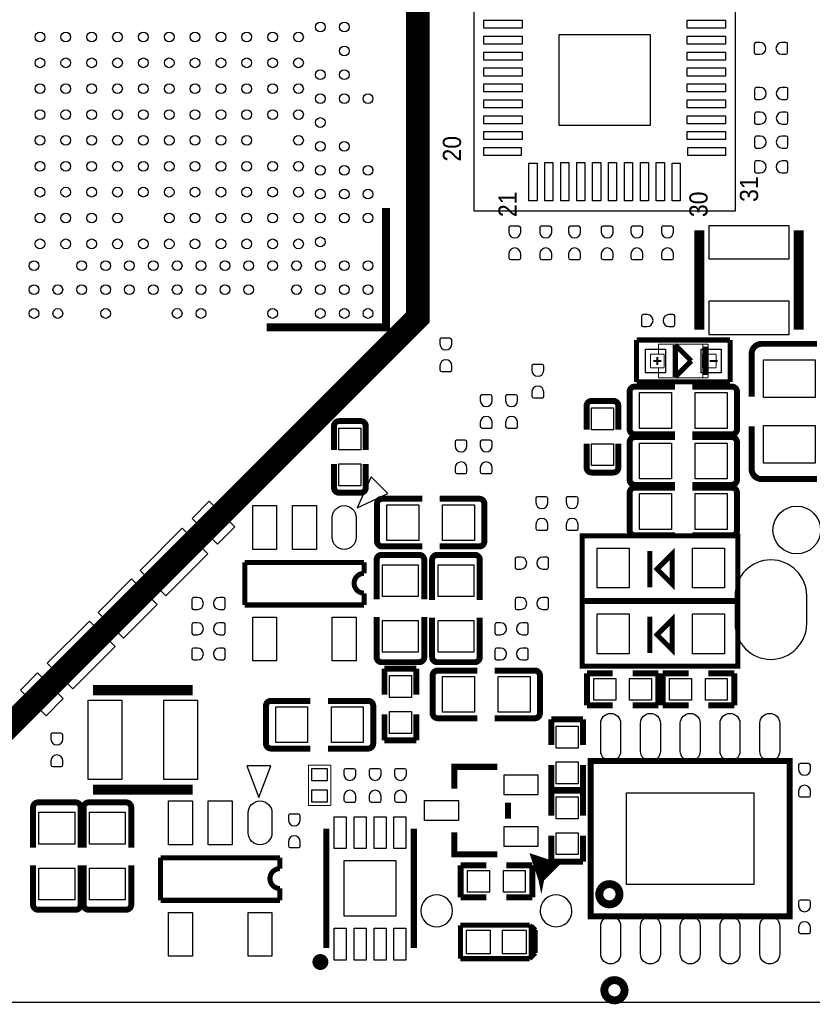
# Model space of a CAD drawing. Extents: x -29.9 to 31.2, y -23.7 to 47.4.
# Tile 2 of 5: x -2.5 to 17.5, y -23.7 to 1.1. Entities that reach past the tile are written whole.
import ezdxf
from ezdxf.enums import TextEntityAlignment as Align

# ---------------------------------------------------------------- set-up
doc = ezdxf.new("R2010")
doc.units = 0
for name, color, linetype in [('BG_OUTLINE', 5, 'CONTINUOUS'), ('PG_SILKSCREEN_TOP', 254, 'CONTINUOUS'), ('PIN_TOP', 12, 'CONTINUOUS')]:
    doc.layers.add(name, color=color, linetype=linetype)

msp = doc.modelspace()

# ---------------------------------------------------------------- linework, layer by layer
at = {"layer": 'BG_OUTLINE'}
msp.add_lwpolyline([(31.06674, 15.88643), (31.06674, -11.76401, -0.414214), (30.73654, -12.09421), (28.68676, -12.09421, 0.414214), (28.35656, -12.42441), (28.35656, -12.46505, 0.414214), (28.68676, -12.79525), (30.73654, -12.79525, -0.414214), (31.06674, -13.12545), (31.06674, -20.40509, -0.414214), (30.73654, -20.73529), (28.68676, -20.73529, 0.414214), (28.35656, -21.06549), (28.35656, -21.10613, 0.414214), (28.68676, -21.43633), (30.73654, -21.43633, -0.414214), (31.06674, -21.76653), (31.06674, -21.839428, -0.414214), (29.28874, -23.617428), (-12.192, -23.617428), (-27.901138, -23.617428, -0.414214), (-29.933138, -21.585428), (-29.933138, 45.35043, -0.414214)], format="xyb", dxfattribs=at)
for points in [[(8.425205, -21.314893, 1), (7.625195, -21.314907, 1)], [(11.425098, -21.314893, 1), (10.625102, -21.314907, 1)]]:
    msp.add_lwpolyline(points, format="xyb", close=True, dxfattribs=at)
at = {"layer": 'PG_SILKSCREEN_TOP'}
for points, const_width in [([(-18.85, 9.500006), (7.549998, 9.500006), (7.549998, -6.400013), (-4.950003, -18.899988), (-23.019995, -18.899988), (-28.112009, -13.807999)], 0.599999), ([(6.749999, -3.650005), (6.749999, -6.649999), (3.750005, -6.649999)], 0.2), ([(14.625295, -4.211295), (14.625295, -6.710705)], 0.254), ([(17.124705, -4.211295), (17.124705, -6.710705)], 0.254), ([(15.40002, -6.96722), (13.04798, -6.96722)], 0.127), ([(13.04798, -6.96722), (13.04798, -8.01878)], 0.127), ([(15.40002, -8.01878), (15.40002, -6.96722)], 0.127), ([(13.59916, -7.32282), (13.59916, -7.06882)], 0.0254), ([(13.59916, -7.06882), (14.84884, -7.06882)], 0.0254), ([(14.42466, -7.493), (14.02334, -7.09168)], 0.127), ([(14.02334, -7.09168), (14.02334, -7.89432)], 0.127), ([(14.71676, -7.91718), (14.71676, -7.06882)], 0.0254), ([(14.71676, -7.06882), (14.84884, -7.06882)], 0.0254), ([(14.7828, -7.1374), (14.7828, -7.8486)], 0.127), ([(14.84884, -7.06882), (14.84884, -7.91718)], 0.0254), ([(14.84884, -7.06882), (14.84884, -7.32282)], 0.0254), ([(16.194989, -7.063003), (17.587011, -7.063003)], 0.150089), ([(13.3985, -7.66318), (13.3985, -7.32282)], 0.0254), ([(13.3985, -7.32282), (13.73886, -7.32282)], 0.0254), ([(13.56868, -7.39394), (13.56868, -7.59206)], 0.0508), ([(13.73886, -7.32282), (13.73886, -7.66318)], 0.0254), ([(14.70914, -7.66318), (14.70914, -7.32282)], 0.0254), ([(14.70914, -7.32282), (15.0495, -7.32282)], 0.0254), ([(15.0495, -7.32282), (15.0495, -7.66318)], 0.0254), ([(15.940989, -7.317003), (15.940989, -8.388401)], 0.150089), ([(13.73886, -7.66318), (13.3985, -7.66318)], 0.0254), ([(13.46962, -7.493), (13.67028, -7.493)], 0.0508), ([(13.59916, -7.66318), (13.59916, -7.91718)], 0.0254), ([(14.02334, -7.89432), (14.42466, -7.493)], 0.127), ([(15.0495, -7.66318), (14.70914, -7.66318)], 0.0254), ([(14.84884, -7.91718), (14.84884, -7.66318)], 0.0254), ([(14.88694, -7.493), (15.08506, -7.493)], 0.0508), ([(13.59916, -7.91718), (14.84884, -7.91718)], 0.0254), ([(14.84884, -7.91718), (14.71676, -7.91718)], 0.0254), ([(13.002311, -8.138211), (14.011707, -8.138211)], 0.150089), ([(13.04798, -8.01878), (15.40002, -8.01878)], 0.127), ([(15.445689, -8.138211), (14.453108, -8.138211)], 0.150089), ([(12.875311, -9.209989), (12.875311, -8.265211)], 0.150089), ([(15.572689, -8.265211), (15.572689, -9.209989)], 0.150089), ([(11.791696, -8.625103), (11.791696, -9.222791)], 0.150012), ([(11.918696, -8.498103), (12.464999, -8.498103)], 0.150012), ([(12.591999, -8.625103), (12.591999, -9.222791)], 0.150012), ([(5.442001, -9.133103), (5.442001, -9.730689)], 0.150012), ([(5.569001, -9.006103), (6.115304, -9.006103)], 0.150012), ([(6.242304, -9.133103), (6.242304, -9.730689)], 0.150012), ([(15.940989, -10.208997), (15.940989, -9.132799)], 0.150089), ([(13.002311, -9.336989), (14.011707, -9.336989)], 0.150089), ([(13.002311, -9.408211), (14.011707, -9.408211)], 0.150089), ([(15.445689, -9.336989), (14.453108, -9.336989)], 0.150089), ([(15.445689, -9.408211), (14.453108, -9.408211)], 0.150089), ([(11.791696, -10.170897), (11.791696, -9.573311)], 0.150012), ([(12.591999, -10.170897), (12.591999, -9.573311)], 0.150012), ([(12.875311, -10.479989), (12.875311, -9.535211)], 0.150089), ([(15.572689, -9.535211), (15.572689, -10.479989)], 0.150089), ([(5.442001, -10.678897), (5.442001, -10.081209)], 0.150012), ([(6.242304, -10.678897), (6.242304, -10.081209)], 0.150012), ([(12.464999, -10.297897), (11.918696, -10.297897)], 0.150012), ([(17.587011, -10.462997), (16.194989, -10.462997)], 0.150089), ([(13.002311, -10.606989), (14.011707, -10.606989)], 0.150089), ([(13.002311, -10.678211), (14.011707, -10.678211)], 0.150089), ([(15.445689, -10.606989), (14.453108, -10.606989)], 0.150089), ([(15.445689, -10.678211), (14.453108, -10.678211)], 0.150089), ([(6.115304, -10.805897), (5.569001, -10.805897)], 0.150012), ([(6.652311, -10.957636), (7.661707, -10.957636)], 0.150089), ([(9.095689, -10.957636), (8.103108, -10.957636)], 0.150089), ([(12.875311, -11.749989), (12.875311, -10.805211)], 0.150089), ([(15.572689, -10.805211), (15.572689, -11.749989)], 0.150089), ([(6.525311, -12.029415), (6.525311, -11.084636)], 0.150089), ([(9.222689, -11.084636), (9.222689, -12.029415)], 0.150089), ([(15.5956, -13.5128), (11.684, -13.5128), (11.684, -11.8872), (15.5956, -11.8872), (15.5956, -13.5128)], 0.127), ([(13.002311, -11.876989), (14.011707, -11.876989)], 0.150089), ([(15.445689, -11.876989), (14.453108, -11.876989)], 0.150089), ([(6.652311, -12.156415), (7.661707, -12.156415)], 0.150089), ([(9.095689, -12.156415), (8.103108, -12.156415)], 0.150089), ([(6.639611, -12.367311), (7.584389, -12.367311)], 0.150089), ([(8.036611, -12.367311), (8.981389, -12.367311)], 0.150089), ([(13.3858, -13.1826), (13.3858, -12.2682)], 0.127), ([(13.9446, -13.1064), (13.9446, -12.3444), (13.5636, -12.7254), (13.9446, -13.1064)], 0.127), ([(3.199105, -12.559563), (6.198895, -12.559563)], 0.127), ([(3.199105, -13.627862), (3.199105, -12.559563)], 0.127), ([(6.198895, -12.559563), (6.198895, -12.831064)], 0.127), ([(6.512611, -12.494311), (6.512611, -13.486892)], 0.150089), ([(7.711389, -12.494311), (7.711389, -13.486892)], 0.150089), ([(7.909611, -12.494311), (7.909611, -13.503707)], 0.150089), ([(9.108389, -12.494311), (9.108389, -13.503707)], 0.150089), ([(6.198895, -13.330961), (6.198895, -13.627862)], 0.127), ([(6.198895, -13.627862), (3.199105, -13.627862)], 0.127), ([(15.5956, -15.1638), (11.684, -15.1638), (11.684, -13.5382), (15.5956, -13.5382), (15.5956, -15.1638)], 0.127), ([(6.512611, -14.937689), (6.512611, -13.928293)], 0.150089), ([(7.711389, -14.937689), (7.711389, -13.928293)], 0.150089), ([(13.3858, -14.8336), (13.3858, -13.9192)], 0.127), ([(13.9446, -14.7574), (13.9446, -13.9954), (13.5636, -14.3764), (13.9446, -14.7574)], 0.127), ([(7.909611, -14.937689), (7.909611, -13.945108)], 0.150089), ([(9.108389, -14.937689), (9.108389, -13.945108)], 0.150089), ([(7.584389, -15.064689), (6.639611, -15.064689)], 0.150089), ([(8.981389, -15.064689), (8.036611, -15.064689)], 0.150089), ([(6.712001, -15.229103), (6.712001, -15.879089)], 0.150089), ([(7.511999, -15.229103), (6.712001, -15.229103)], 0.150089), ([(7.511999, -15.879089), (7.511999, -15.229103)], 0.150089), ([(7.922311, -16.347389), (7.922311, -15.402611)], 0.150089), ([(8.049311, -15.275611), (9.041892, -15.275611)], 0.150089), ([(10.492689, -15.275611), (9.483293, -15.275611)], 0.150089), ([(10.619689, -15.402611), (10.619689, -16.347389)], 0.150089), ([(11.800103, -15.348001), (12.450089, -15.348001)], 0.150089), ([(11.800103, -16.147999), (11.800103, -15.348001)], 0.150089), ([(13.599897, -15.348001), (12.949911, -15.348001)], 0.150089), ([(13.599897, -16.147999), (13.599897, -15.348001)], 0.150089), ([(13.705103, -15.348001), (14.355089, -15.348001)], 0.150089), ([(13.705103, -16.147999), (13.705103, -15.348001)], 0.150089), ([(15.504897, -15.348001), (14.854911, -15.348001)], 0.150089), ([(15.504897, -16.147999), (15.504897, -15.348001)], 0.150089), ([(1.886001, -15.768269), (-0.61341, -15.768269)], 0.254), ([(3.858311, -16.037611), (4.850892, -16.037611)], 0.150089), ([(6.301689, -16.037611), (5.292293, -16.037611)], 0.150089), ([(12.450089, -16.147999), (11.800103, -16.147999)], 0.150089), ([(12.949911, -16.147999), (13.599897, -16.147999)], 0.150089), ([(14.355089, -16.147999), (13.705103, -16.147999)], 0.150089), ([(14.854911, -16.147999), (15.504897, -16.147999)], 0.150089), ([(3.731311, -17.109389), (3.731311, -16.164611)], 0.150089), ([(6.428689, -16.164611), (6.428689, -17.109389)], 0.150089), ([(6.712001, -17.028897), (6.712001, -16.378911)], 0.150089), ([(7.511999, -16.378911), (7.511999, -17.028897)], 0.150089), ([(8.049311, -16.474389), (9.041892, -16.474389)], 0.150089), ([(10.492689, -16.474389), (9.483293, -16.474389)], 0.150089), ([(10.903001, -16.499103), (10.903001, -17.149089)], 0.150089), ([(11.702999, -16.499103), (10.903001, -16.499103)], 0.150089), ([(11.702999, -17.149089), (11.702999, -16.499103)], 0.150089), ([(7.511999, -17.028897), (6.712001, -17.028897)], 0.150089), ([(3.858311, -17.236389), (4.850892, -17.236389)], 0.150089), ([(6.301689, -17.236389), (5.292293, -17.236389)], 0.150089), ([(16.897985, -17.550994), (16.897985, -21.451011), (11.897995, -21.451011), (11.897995, -17.550994), (16.897985, -17.550994)], 0.150012), ([(4.8006, -17.653), (5.3594, -17.653)], 0.0254), ([(4.8006, -18.669), (4.8006, -17.653)], 0.0254), ([(5.3594, -17.653), (5.3594, -18.669)], 0.0254), ([(9.545295, -17.696205), (8.468411, -17.696205), (8.468411, -18.247411)], 0.1524), ([(10.903001, -18.298897), (10.903001, -17.648911)], 0.150089), ([(11.702999, -17.648911), (11.702999, -18.298897)], 0.150089), ([(1.886001, -18.26768), (-0.61341, -18.26768)], 0.254), ([(10.903001, -18.277103), (10.903001, -18.927089)], 0.150089), ([(11.702999, -18.277103), (10.903001, -18.277103)], 0.150089), ([(11.702999, -18.298897), (10.903001, -18.298897)], 0.150089), ([(11.702999, -18.927089), (11.702999, -18.277103)], 0.150089), ([(-1.996389, -18.590311), (-1.051611, -18.590311)], 0.150089), ([(-0.726338, -18.590184), (0.21844, -18.590184)], 0.150089), ([(9.819589, -18.595289), (9.819589, -18.996711)], 0.1524), ([(-2.123389, -18.717311), (-2.123389, -19.726707)], 0.150089), ([(-0.924611, -18.717311), (-0.924611, -19.726707)], 0.150089), ([(-0.853338, -18.717184), (-0.853338, -19.72658)], 0.150089), ([(0.34544, -18.717184), (0.34544, -19.72658)], 0.150089), ([(5.3594, -18.669), (4.8006, -18.669)], 0.0254), ([(5.250002, -22.251797), (5.250002, -19.251803)], 0.151994), ([(7.450023, -22.251797), (7.450023, -19.251803)], 0.151994), ([(9.545295, -19.895795), (8.468411, -19.895795), (8.468411, -19.344589)], 0.1524), ([(10.903001, -20.076897), (10.903001, -19.426911)], 0.150089), ([(11.702999, -19.426911), (11.702999, -20.076897)], 0.150089), ([(1.083107, -19.982612), (4.082898, -19.982612)], 0.127), ([(1.083107, -21.05091), (1.083107, -19.982612)], 0.127), ([(4.082898, -19.982612), (4.082898, -20.254112)], 0.127), ([(10.653573, -20.514158), (11.005668, -20.162088), (10.475925, -19.984314), (10.653573, -20.514158), (10.863732, -20.16031), (10.581818, -20.162088), (10.653573, -20.514158), (10.723753, -20.16031)], 0.1524), ([(11.702999, -20.076897), (10.903001, -20.076897)], 0.150089), ([(-2.123389, -21.160689), (-2.123389, -20.168108)], 0.150089), ([(-0.924611, -21.160689), (-0.924611, -20.168108)], 0.150089), ([(-0.853338, -21.160562), (-0.853338, -20.167981)], 0.150089), ([(0.34544, -21.160562), (0.34544, -20.167981)], 0.150089), ([(8.625103, -20.174001), (8.625103, -20.973999)], 0.150089), ([(9.275089, -20.174001), (8.625103, -20.174001)], 0.150089), ([(9.774911, -20.174001), (10.424897, -20.174001)], 0.150089), ([(10.424897, -20.174001), (10.424897, -20.973999)], 0.150089), ([(4.082898, -20.75401), (4.082898, -21.05091)], 0.127), ([(4.082898, -21.05091), (1.083107, -21.05091)], 0.127), ([(8.625103, -20.973999), (9.275089, -20.973999)], 0.150089), ([(10.424897, -20.973999), (9.774911, -20.973999)], 0.150089), ([(-1.051611, -21.287689), (-1.996389, -21.287689)], 0.150089), ([(0.21844, -21.287562), (-0.726338, -21.287562)], 0.150089), ([(8.620811, -21.6789), (10.358095, -21.6789)], 0.127), ([(8.620811, -22.5171), (8.620811, -21.6789)], 0.127), ([(10.358095, -21.6789), (10.403789, -21.722105)], 0.127), ([(10.358095, -21.6789), (10.497795, -21.8186)], 0.127), ([(10.403789, -21.696705), (10.5029, -21.798305)], 0.127), ([(10.403789, -22.473895), (10.403789, -21.696705)], 0.127), ([(10.403789, -21.722105), (10.403789, -22.473895)], 0.127), ([(10.497795, -21.8186), (10.497795, -22.3774)], 0.127), ([(10.5029, -21.798305), (10.5029, -22.372295)], 0.127), ([(10.358095, -22.5171), (8.620811, -22.5171)], 0.127), ([(10.497795, -22.3774), (10.358095, -22.5171)], 0.127), ([(10.5029, -22.372295), (10.403789, -22.473895)], 0.127)]:
    msp.add_lwpolyline(points, dxfattribs=dict(at, const_width=const_width))
msp.add_lwpolyline([(8.95416, 2.861843), (8.95416, -3.721837), (15.53784, -3.721837), (15.53784, 2.861843), (8.95416, 2.861843)], dxfattribs=at)
for points, const_width in [([(15.940989, -7.317003, -0.414194), (16.194989, -7.063003)], 0.150089), ([(12.875311, -8.265211, -0.414448), (13.002311, -8.138211)], 0.150089), ([(15.445689, -8.138211, -0.414448), (15.572689, -8.265211)], 0.150089), ([(11.791696, -8.625103, -0.414253), (11.918696, -8.498103)], 0.150012), ([(12.464999, -8.498103, -0.414331), (12.591999, -8.625103)], 0.150012), ([(5.442001, -9.133103, -0.414331), (5.569001, -9.006103)], 0.150012), ([(6.115304, -9.006103, -0.414253), (6.242304, -9.133103)], 0.150012), ([(13.002311, -9.336989, -0.414448), (12.875311, -9.209989)], 0.150089), ([(15.572689, -9.209989, -0.414448), (15.445689, -9.336989)], 0.150089), ([(12.875311, -9.535211, -0.414448), (13.002311, -9.408211)], 0.150089), ([(15.445689, -9.408211, -0.414448), (15.572689, -9.535211)], 0.150089), ([(11.918696, -10.297897, -0.414253), (11.791696, -10.170897)], 0.150012), ([(12.591999, -10.170897, -0.414331), (12.464999, -10.297897)], 0.150012), ([(16.194989, -10.462997, -0.414194), (15.940989, -10.208997)], 0.150089), ([(5.569001, -10.805897, -0.414331), (5.442001, -10.678897)], 0.150012), ([(6.242304, -10.678897, -0.414253), (6.115304, -10.805897)], 0.150012), ([(13.002311, -10.606989, -0.414448), (12.875311, -10.479989)], 0.150089), ([(12.875311, -10.805211, -0.414448), (13.002311, -10.678211)], 0.150089), ([(15.572689, -10.479989, -0.414448), (15.445689, -10.606989)], 0.150089), ([(15.445689, -10.678211, -0.414448), (15.572689, -10.805211)], 0.150089), ([(6.525311, -11.084636, -0.414448), (6.652311, -10.957636)], 0.150089), ([(9.095689, -10.957636, -0.414448), (9.222689, -11.084636)], 0.150089), ([(13.002311, -11.876989, -0.414448), (12.875311, -11.749989)], 0.150089), ([(15.572689, -11.749989, -0.414448), (15.445689, -11.876989)], 0.150089), ([(6.652311, -12.156415, -0.414448), (6.525311, -12.029415)], 0.150089), ([(9.222689, -12.029415, -0.414448), (9.095689, -12.156415)], 0.150089), ([(6.512611, -12.494311, -0.414448), (6.639611, -12.367311)], 0.150089), ([(7.584389, -12.367311, -0.414448), (7.711389, -12.494311)], 0.150089), ([(7.909611, -12.494311, -0.414448), (8.036611, -12.367311)], 0.150089), ([(8.981389, -12.367311, -0.414448), (9.108389, -12.494311)], 0.150089), ([(6.198895, -12.831064, 0.99999), (6.198895, -13.330961)], 0.127), ([(6.639611, -15.064689, -0.414448), (6.512611, -14.937689)], 0.150089), ([(7.711389, -14.937689, -0.414448), (7.584389, -15.064689)], 0.150089), ([(8.036611, -15.064689, -0.414448), (7.909611, -14.937689)], 0.150089), ([(9.108389, -14.937689, -0.414448), (8.981389, -15.064689)], 0.150089), ([(7.922311, -15.402611, -0.414448), (8.049311, -15.275611)], 0.150089), ([(10.492689, -15.275611, -0.414448), (10.619689, -15.402611)], 0.150089), ([(3.731311, -16.164611, -0.414448), (3.858311, -16.037611)], 0.150089), ([(6.301689, -16.037611, -0.414448), (6.428689, -16.164611)], 0.150089), ([(8.049311, -16.474389, -0.414448), (7.922311, -16.347389)], 0.150089), ([(10.619689, -16.347389, -0.414448), (10.492689, -16.474389)], 0.150089), ([(3.858311, -17.236389, -0.414448), (3.731311, -17.109389)], 0.150089), ([(6.428689, -17.109389, -0.414448), (6.301689, -17.236389)], 0.150089), ([(-2.123389, -18.717311, -0.414448), (-1.996389, -18.590311)], 0.150089), ([(-1.051611, -18.590311, -0.414448), (-0.924611, -18.717311)], 0.150089), ([(-0.853338, -18.717184, -0.414448), (-0.726338, -18.590184)], 0.150089), ([(0.21844, -18.590184, -0.414448), (0.34544, -18.717184)], 0.150089), ([(4.082898, -20.254112, 0.99999), (4.082898, -20.75401)], 0.127), ([(12.61999, -20.898002, 1), (12.11199, -20.898002, 1), (12.61999, -20.898002)], 0.2), ([(-1.996389, -21.287689, -0.414448), (-2.123389, -21.160689)], 0.150089), ([(-0.924611, -21.160689, -0.414448), (-1.051611, -21.287689)], 0.150089), ([(-0.726338, -21.287562, -0.414448), (-0.853338, -21.160562)], 0.150089), ([(0.34544, -21.160562, -0.414448), (0.21844, -21.287562)], 0.150089), ([(5.200015, -22.601682, 0.999986), (5.000142, -22.601682, 1.000014), (5.200015, -22.601682)], 0.2), ([(12.74699, -23.311002, 1), (12.23899, -23.311002, 1), (12.74699, -23.311002)], 0.2)]:
    msp.add_lwpolyline(points, format="xyb", dxfattribs=dict(at, const_width=const_width))
for points in [[(6.799809, -10.828376), (6.375527, -10.404094), (6.021908, -11.181994)], [(3.85379, -17.668113), (3.253791, -17.668113), (3.55379, -18.468213)]]:
    msp.add_lwpolyline(points, close=True, dxfattribs=at)
at = {"layer": 'PIN_TOP'}
for points in [[(9.20816, 1.071143), (10.17336, 1.071143), (10.17336, 0.867943), (9.20816, 0.867943)], [(14.31864, 1.071143), (15.28384, 1.071143), (15.28384, 0.867943), (14.31864, 0.867943)], [(9.20816, 0.672363), (10.17336, 0.672363), (10.17336, 0.469163), (9.20816, 0.469163)], [(11.103, 0.713003), (13.389, 0.713003), (13.389, -1.572997), (11.103, -1.572997)], [(14.31864, 0.672363), (15.28384, 0.672363), (15.28384, 0.469163), (14.31864, 0.469163)], [(9.20816, 0.271043), (10.17336, 0.271043), (10.17336, 0.067843), (9.20816, 0.067843)], [(14.31864, 0.271043), (15.28384, 0.271043), (15.28384, 0.067843), (14.31864, 0.067843)], [(9.20816, -0.127737), (10.17336, -0.127737), (10.17336, -0.330937), (9.20816, -0.330937)], [(14.31864, -0.127737), (15.28384, -0.127737), (15.28384, -0.330937), (14.31864, -0.330937)], [(9.20816, -0.529057), (10.17336, -0.529057), (10.17336, -0.732257), (9.20816, -0.732257)], [(14.31864, -0.529057), (15.28384, -0.529057), (15.28384, -0.732257), (14.31864, -0.732257)], [(9.20816, -0.927837), (10.17336, -0.927837), (10.17336, -1.131037), (9.20816, -1.131037)], [(14.31864, -0.927837), (15.28384, -0.927837), (15.28384, -1.131037), (14.31864, -1.131037)], [(9.20816, -1.329157), (10.17336, -1.329157), (10.17336, -1.532357), (9.20816, -1.532357)], [(14.31864, -1.329157), (15.28384, -1.329157), (15.28384, -1.532357), (14.31864, -1.532357)], [(9.20816, -1.727937), (10.17336, -1.727937), (10.17336, -1.931137), (9.20816, -1.931137)], [(14.31864, -1.727937), (15.28384, -1.727937), (15.28384, -1.931137), (14.31864, -1.931137)], [(9.2107, -2.129257), (10.1505, -2.129257), (10.1505, -2.332457), (9.2107, -2.332457)], [(14.3415, -2.129257), (15.2813, -2.129257), (15.2813, -2.332457), (14.3415, -2.332457)], [(10.34354, -2.525497), (10.54674, -2.525497), (10.54674, -3.465297), (10.34354, -3.465297)], [(10.74486, -2.502637), (10.94806, -2.502637), (10.94806, -3.467837), (10.74486, -3.467837)], [(11.14364, -2.502637), (11.34684, -2.502637), (11.34684, -3.467837), (11.14364, -3.467837)], [(11.54496, -2.502637), (11.74816, -2.502637), (11.74816, -3.467837), (11.54496, -3.467837)], [(11.94374, -2.502637), (12.14694, -2.502637), (12.14694, -3.467837), (11.94374, -3.467837)], [(12.34506, -2.502637), (12.54826, -2.502637), (12.54826, -3.467837), (12.34506, -3.467837)], [(12.74384, -2.502637), (12.94704, -2.502637), (12.94704, -3.467837), (12.74384, -3.467837)], [(13.14516, -2.502637), (13.34836, -2.502637), (13.34836, -3.467837), (13.14516, -3.467837)], [(13.54394, -2.502637), (13.74714, -2.502637), (13.74714, -3.467837), (13.54394, -3.467837)], [(13.94526, -2.525497), (14.14846, -2.525497), (14.14846, -3.465297), (13.94526, -3.465297)], [(16.874503, -4.936439), (14.875497, -4.936439), (14.875497, -4.085539), (16.874503, -4.085539)], [(16.874503, -6.836461), (14.875497, -6.836461), (14.875497, -5.985561), (16.874503, -5.985561)], [(13.27277, -7.79272), (13.27277, -7.19328), (13.77315, -7.19328), (13.77315, -7.79272)], [(14.67485, -7.79272), (14.67485, -7.19328), (15.17523, -7.19328), (15.17523, -7.79272)], [(16.241001, -7.463003), (17.540999, -7.463003), (17.540999, -8.413013), (16.241001, -8.413013)], [(13.123951, -9.187561), (13.123951, -8.287664), (13.924051, -8.287664), (13.924051, -9.187561)], [(14.523949, -9.187561), (14.523949, -8.287664), (15.324049, -8.287664), (15.324049, -9.187561)], [(11.917045, -8.672957), (12.466955, -8.672957), (12.466955, -9.222867), (11.917045, -9.222867)], [(16.241001, -9.112987), (17.540999, -9.112987), (17.540999, -10.062997), (16.241001, -10.062997)], [(6.116955, -9.730867), (5.567045, -9.730867), (5.567045, -9.180957), (6.116955, -9.180957)], [(11.917045, -9.573133), (12.466955, -9.573133), (12.466955, -10.123043), (11.917045, -10.123043)], [(13.123951, -10.457561), (13.123951, -9.557664), (13.924051, -9.557664), (13.924051, -10.457561)], [(14.523949, -10.457561), (14.523949, -9.557664), (15.324049, -9.557664), (15.324049, -10.457561)], [(6.116955, -10.631043), (5.567045, -10.631043), (5.567045, -10.081133), (6.116955, -10.081133)], [(13.123951, -11.727561), (13.123951, -10.827664), (13.924051, -10.827664), (13.924051, -11.727561)], [(14.523949, -11.727561), (14.523949, -10.827664), (15.324049, -10.827664), (15.324049, -11.727561)], [(2.516754, -12.096717), (1.873283, -11.453246), (2.304623, -11.021906), (2.948094, -11.665377)], [(3.399053, -11.130902), (3.998951, -11.130902), (3.998951, -12.231002), (3.399053, -12.231002)], [(4.399051, -11.130902), (4.998949, -11.130902), (4.998949, -12.231002), (4.399051, -12.231002)], [(6.773951, -12.006986), (6.773951, -11.10709), (7.574051, -11.10709), (7.574051, -12.006986)], [(8.173949, -12.006986), (8.173949, -11.10709), (8.974049, -11.10709), (8.974049, -12.006986)], [(1.21213, -13.401341), (0.568659, -12.75787), (1.629317, -11.697212), (2.272788, -12.340683)], [(12.85875, -12.199595), (12.85875, -13.200405), (12.05865, -13.200405), (12.05865, -12.199595)], [(15.25905, -12.199595), (15.25905, -13.200405), (14.45895, -13.200405), (14.45895, -12.199595)], [(7.561948, -13.416051), (6.662052, -13.416051), (6.662052, -12.615951), (7.561948, -12.615951)], [(8.059052, -12.615951), (8.958948, -12.615951), (8.958948, -13.416051), (8.059052, -13.416051)], [(0.155011, -14.458461), (-0.488461, -13.814989), (0.352989, -12.973539), (0.996461, -13.617011)], [(12.85875, -13.850595), (12.85875, -14.851405), (12.05865, -14.851405), (12.05865, -13.850595)], [(15.25905, -13.850595), (15.25905, -14.851405), (14.45895, -14.851405), (14.45895, -13.850595)], [(-1.121317, -15.734788), (-1.764788, -15.091317), (-0.70413, -14.030659), (-0.060659, -14.67413)], [(3.399053, -13.930998), (3.998951, -13.930998), (3.998951, -15.031098), (3.399053, -15.031098)], [(5.399049, -13.930998), (5.998947, -13.930998), (5.998947, -15.031098), (5.399049, -15.031098)], [(7.561948, -14.816049), (6.662052, -14.816049), (6.662052, -14.015949), (7.561948, -14.015949)], [(8.059052, -14.015949), (8.958948, -14.015949), (8.958948, -14.816049), (8.059052, -14.816049)], [(-1.796623, -16.410094), (-2.440094, -15.766623), (-2.008754, -15.335283), (-1.365283, -15.978754)], [(6.837045, -15.403957), (7.386955, -15.403957), (7.386955, -15.953867), (6.837045, -15.953867)], [(8.971051, -15.425052), (8.971051, -16.324948), (8.170951, -16.324948), (8.170951, -15.425052)], [(10.371049, -15.425052), (10.371049, -16.324948), (9.570949, -16.324948), (9.570949, -15.425052)], [(12.524867, -15.473045), (12.524867, -16.022955), (11.974957, -16.022955), (11.974957, -15.473045)], [(13.425043, -15.473045), (13.425043, -16.022955), (12.875133, -16.022955), (12.875133, -15.473045)], [(14.429867, -15.473045), (14.429867, -16.022955), (13.879957, -16.022955), (13.879957, -15.473045)], [(15.330043, -15.473045), (15.330043, -16.022955), (14.780133, -16.022955), (14.780133, -15.473045)], [(-0.739165, -18.01749), (-0.739165, -16.018485), (0.111735, -16.018485), (0.111735, -18.01749)], [(1.160856, -18.01749), (1.160856, -16.018485), (2.011756, -16.018485), (2.011756, -18.01749)], [(4.780051, -16.187052), (4.780051, -17.086948), (3.979951, -17.086948), (3.979951, -16.187052)], [(6.180049, -16.187052), (6.180049, -17.086948), (5.379949, -17.086948), (5.379949, -16.187052)], [(6.837045, -16.304133), (7.386955, -16.304133), (7.386955, -16.854043), (6.837045, -16.854043)], [(11.028045, -16.673957), (11.577955, -16.673957), (11.577955, -17.223867), (11.028045, -17.223867)], [(5.2705, -18.044211), (4.8895, -18.044211), (4.8895, -17.739411), (5.2705, -17.739411)], [(11.028045, -17.574133), (11.577955, -17.574133), (11.577955, -18.124043), (11.028045, -18.124043)], [(10.570261, -18.396014), (9.719361, -18.396014), (9.719361, -17.895608), (10.570261, -17.895608)], [(5.2705, -18.582589), (4.8895, -18.582589), (4.8895, -18.277789), (5.2705, -18.277789)], [(1.283056, -18.553951), (1.882953, -18.553951), (1.882953, -19.65405), (1.283056, -19.65405)], [(2.283054, -18.553951), (2.882951, -18.553951), (2.882951, -19.65405), (2.283054, -19.65405)], [(8.568639, -19.046203), (7.717739, -19.046203), (7.717739, -18.545797), (8.568639, -18.545797)], [(11.028045, -18.451957), (11.577955, -18.451957), (11.577955, -19.001867), (11.028045, -19.001867)], [(12.797993, -18.351005), (15.997987, -18.351005), (15.997987, -20.651), (12.797993, -20.651)], [(-1.973948, -18.838951), (-1.074052, -18.838951), (-1.074052, -19.639051), (-1.973948, -19.639051)], [(-0.703897, -18.838824), (0.195999, -18.838824), (0.195999, -19.638924), (-0.703897, -19.638924)], [(5.449976, -19.751802), (5.449976, -18.951804), (5.749976, -18.951804), (5.749976, -19.751802)], [(5.949975, -19.751802), (5.949975, -18.951804), (6.249975, -18.951804), (6.249975, -19.751802)], [(6.45, -19.751802), (6.45, -18.951804), (6.749999, -18.951804), (6.749999, -19.751802)], [(6.949999, -19.751802), (6.949999, -18.951804), (7.249998, -18.951804), (7.249998, -19.751802)], [(10.570261, -19.696392), (9.719361, -19.696392), (9.719361, -19.195986), (10.570261, -19.195986)], [(11.028045, -19.352133), (11.577955, -19.352133), (11.577955, -19.902043), (11.028045, -19.902043)], [(-1.973948, -20.238949), (-1.074052, -20.238949), (-1.074052, -21.039049), (-1.973948, -21.039049)], [(-0.703897, -20.238822), (0.195999, -20.238822), (0.195999, -21.038922), (-0.703897, -21.038922)], [(6.999999, -20.051801), (6.999999, -21.451799), (5.700001, -21.451799), (5.700001, -20.051801)], [(8.799957, -20.848955), (8.799957, -20.299045), (9.349867, -20.299045), (9.349867, -20.848955)], [(9.700133, -20.848955), (9.700133, -20.299045), (10.250043, -20.299045), (10.250043, -20.848955)], [(1.283056, -21.354047), (1.882953, -21.354047), (1.882953, -22.454146), (1.283056, -22.454146)], [(3.283052, -21.354047), (3.882949, -21.354047), (3.882949, -22.454146), (3.283052, -22.454146)], [(5.749988, -21.751798), (5.749988, -22.551796), (5.449989, -22.551796), (5.449989, -21.751798)], [(5.949975, -22.551796), (5.949975, -21.751798), (6.249975, -21.751798), (6.249975, -22.551796)], [(6.45, -22.551796), (6.45, -21.751798), (6.749999, -21.751798), (6.749999, -22.551796)], [(6.949999, -22.551796), (6.949999, -21.751798), (7.249998, -21.751798), (7.249998, -22.551796)], [(8.773211, -22.397695), (8.773211, -21.798305), (9.3726, -21.798305), (9.3726, -22.397695)], [(9.6774, -22.397695), (9.6774, -21.798305), (10.276789, -21.798305), (10.276789, -22.397695)]]:
    msp.add_lwpolyline(points, close=True, dxfattribs=at)
for points in [[(16.151885, 0.51402), (16.050285, 0.51402, 0.375947), (16.007893, 0.465607), (16.007893, 0.249707, 0.364938), (16.050285, 0.213995), (16.151885, 0.213995, 0.999502)], [(16.7021, 0.213995), (16.8037, 0.213995, 0.375947), (16.846093, 0.262407), (16.846093, 0.478307, 0.364938), (16.8037, 0.51402), (16.7021, 0.51402, 0.999502)], [(16.160293, -0.619989), (16.058693, -0.619989, 0.375947), (16.0163, -0.668401), (16.0163, -0.884301, 0.364938), (16.058693, -0.920013), (16.160293, -0.920013, 0.999502)], [(16.710508, -0.920013), (16.812108, -0.920013, 0.375947), (16.8545, -0.871601), (16.8545, -0.655701, 0.364938), (16.812108, -0.619989), (16.710508, -0.619989, 0.999502)], [(16.160293, -1.239977), (16.058693, -1.239977, 0.375947), (16.0163, -1.28839), (16.0163, -1.50429, 0.364938), (16.058693, -1.540002), (16.160293, -1.540002, 0.999502)], [(16.710508, -1.540002), (16.812108, -1.540002, 0.375947), (16.8545, -1.49159), (16.8545, -1.27569, 0.364938), (16.812108, -1.239977), (16.710508, -1.239977, 0.999502)], [(16.159886, -1.841983), (16.058286, -1.841983, 0.375947), (16.015894, -1.890395), (16.015894, -2.106295, 0.364938), (16.058286, -2.142007), (16.159886, -2.142007, 0.999502)], [(16.710101, -2.142007), (16.811701, -2.142007, 0.375947), (16.854094, -2.093595), (16.854094, -1.877695, 0.364938), (16.811701, -1.841983), (16.710101, -1.841983, 0.999502)], [(16.158693, -2.466188), (16.057093, -2.466188, 0.375947), (16.0147, -2.5146), (16.0147, -2.7305, 0.364938), (16.057093, -2.766212), (16.158693, -2.766212, 0.999502)], [(16.708907, -2.766212), (16.810507, -2.766212, 0.375947), (16.8529, -2.7178), (16.8529, -2.5019, 0.364938), (16.810507, -2.466188), (16.708907, -2.466188, 0.999502)], [(10.13681, -4.25229), (10.13681, -4.15069, 0.375947), (10.088397, -4.108298), (9.872497, -4.108298, 0.364938), (9.836785, -4.15069), (9.836785, -4.25229, 0.999502)], [(10.914609, -4.252697), (10.914609, -4.151097, 0.375947), (10.866196, -4.108704), (10.650296, -4.108704, 0.364938), (10.614584, -4.151097), (10.614584, -4.252697, 0.999502)], [(11.641811, -4.252697), (11.641811, -4.151097, 0.375947), (11.593398, -4.108704), (11.377498, -4.108704, 0.364938), (11.341786, -4.151097), (11.341786, -4.252697, 0.999502)], [(12.461215, -4.252697), (12.461215, -4.151097, 0.375947), (12.412802, -4.108704), (12.196902, -4.108704, 0.364938), (12.16119, -4.151097), (12.16119, -4.252697, 0.999502)], [(13.207619, -4.252824), (13.207619, -4.151224, 0.375947), (13.159207, -4.108831), (12.943307, -4.108831, 0.364938), (12.907594, -4.151224), (12.907594, -4.252824, 0.999502)], [(13.97602, -4.25229), (13.97602, -4.15069, 0.375947), (13.927607, -4.108298), (13.711707, -4.108298, 0.364938), (13.675995, -4.15069), (13.675995, -4.25229, 0.999502)], [(9.836785, -4.802505), (9.836785, -4.904105, 0.375947), (9.885197, -4.946498), (10.101097, -4.946498, 0.364938), (10.13681, -4.904105), (10.13681, -4.802505, 0.999502)], [(10.614584, -4.802911), (10.614584, -4.904511, 0.375947), (10.662996, -4.946904), (10.878896, -4.946904, 0.364938), (10.914609, -4.904511), (10.914609, -4.802911, 0.999502)], [(11.341786, -4.802911), (11.341786, -4.904511, 0.375947), (11.390198, -4.946904), (11.606098, -4.946904, 0.364938), (11.641811, -4.904511), (11.641811, -4.802911, 0.999502)], [(12.16119, -4.802911), (12.16119, -4.904511, 0.375947), (12.209602, -4.946904), (12.425502, -4.946904, 0.364938), (12.461215, -4.904511), (12.461215, -4.802911, 0.999502)], [(12.907594, -4.803038), (12.907594, -4.904638, 0.375947), (12.956007, -4.947031), (13.171907, -4.947031, 0.364938), (13.207619, -4.904638), (13.207619, -4.803038, 0.999502)], [(13.675995, -4.802505), (13.675995, -4.904105, 0.375947), (13.724407, -4.946498), (13.940307, -4.946498, 0.364938), (13.97602, -4.904105), (13.97602, -4.802505, 0.999502)], [(13.314045, -6.327089), (13.212445, -6.327089, 0.375947), (13.170052, -6.375502), (13.170052, -6.591402, 0.364938), (13.212445, -6.627114), (13.314045, -6.627114, 0.999502)], [(13.86426, -6.627114), (13.96586, -6.627114, 0.375947), (14.008252, -6.578702), (14.008252, -6.362802, 0.364938), (13.96586, -6.327089), (13.86426, -6.327089, 0.999502)], [(8.405012, -7.065493), (8.405012, -6.963893, 0.375947), (8.3566, -6.9215), (8.1407, -6.9215, 0.364938), (8.104988, -6.963893), (8.104988, -7.065493, 0.999502)], [(8.104988, -7.615707), (8.104988, -7.717307, 0.375947), (8.1534, -7.7597), (8.3693, -7.7597, 0.364938), (8.405012, -7.717307), (8.405012, -7.615707, 0.999502)], [(10.716412, -7.725893), (10.716412, -7.624293, 0.375947), (10.668, -7.5819), (10.4521, -7.5819, 0.364938), (10.416388, -7.624293), (10.416388, -7.725893, 0.999502)], [(10.416388, -8.276107), (10.416388, -8.377707, 0.375947), (10.4648, -8.4201), (10.6807, -8.4201, 0.364938), (10.716412, -8.377707), (10.716412, -8.276107, 0.999502)], [(9.421012, -8.487893), (9.421012, -8.386293, 0.375947), (9.3726, -8.3439), (9.1567, -8.3439, 0.364938), (9.120988, -8.386293), (9.120988, -8.487893, 0.999502)], [(10.056012, -8.487893), (10.056012, -8.386293, 0.375947), (10.0076, -8.3439), (9.7917, -8.3439, 0.364938), (9.755988, -8.386293), (9.755988, -8.487893, 0.999502)], [(9.120988, -9.038107), (9.120988, -9.139707, 0.375947), (9.1694, -9.1821), (9.3853, -9.1821, 0.364938), (9.421012, -9.139707), (9.421012, -9.038107, 0.999502)], [(9.755988, -9.038107), (9.755988, -9.139707, 0.375947), (9.8044, -9.1821), (10.0203, -9.1821, 0.364938), (10.056012, -9.139707), (10.056012, -9.038107, 0.999502)], [(8.786012, -9.630893), (8.786012, -9.529293, 0.375947), (8.7376, -9.4869), (8.5217, -9.4869, 0.364938), (8.485988, -9.529293), (8.485988, -9.630893, 0.999502)], [(9.421012, -9.630893), (9.421012, -9.529293, 0.375947), (9.3726, -9.4869), (9.1567, -9.4869, 0.364938), (9.120988, -9.529293), (9.120988, -9.630893, 0.999502)], [(8.485988, -10.181107), (8.485988, -10.282707, 0.375947), (8.5344, -10.3251), (8.7503, -10.3251, 0.364938), (8.786012, -10.282707), (8.786012, -10.181107, 0.999502)], [(9.120988, -10.181107), (9.120988, -10.282707, 0.375947), (9.1694, -10.3251), (9.3853, -10.3251, 0.364938), (9.421012, -10.282707), (9.421012, -10.181107, 0.999502)], [(5.399049, -11.931053), (5.399049, -11.430851, -1), (5.998947, -11.430851), (5.998947, -11.931053, -1)], [(10.818012, -11.053293), (10.818012, -10.951693, 0.375947), (10.7696, -10.9093), (10.5537, -10.9093, 0.364938), (10.517988, -10.951693), (10.517988, -11.053293, 0.999502)], [(11.580012, -11.053293), (11.580012, -10.951693, 0.375947), (11.5316, -10.9093), (11.3157, -10.9093, 0.364938), (11.279988, -10.951693), (11.279988, -11.053293, 0.999502)], [(10.517988, -11.603507), (10.517988, -11.705107, 0.375947), (10.5664, -11.7475), (10.7823, -11.7475, 0.364938), (10.818012, -11.705107), (10.818012, -11.603507, 0.999502)], [(11.279988, -11.603507), (11.279988, -11.705107, 0.375947), (11.3284, -11.7475), (11.5443, -11.7475, 0.364938), (11.580012, -11.705107), (11.580012, -11.603507, 0.999502)], [(10.138893, -12.422988), (10.037293, -12.422988, 0.375947), (9.9949, -12.4714), (9.9949, -12.6873, 0.364938), (10.037293, -12.723012), (10.138893, -12.723012, 0.999502)], [(10.689107, -12.723012), (10.790707, -12.723012, 0.375947), (10.8331, -12.6746), (10.8331, -12.4587, 0.364938), (10.790707, -12.422988), (10.689107, -12.422988, 0.999502)], [(15.52575, -13.395452), (15.52575, -14.093952, 1), (17.32661, -14.093952), (17.32661, -13.395452, 1)], [(2.011045, -13.439089), (1.909445, -13.439089, 0.375947), (1.867052, -13.487502), (1.867052, -13.703402, 0.364938), (1.909445, -13.739114), (2.011045, -13.739114, 0.999502)], [(2.56126, -13.739114), (2.66286, -13.739114, 0.375947), (2.705252, -13.690702), (2.705252, -13.474802, 0.364938), (2.66286, -13.439089), (2.56126, -13.439089, 0.999502)], [(10.138893, -13.438988), (10.037293, -13.438988, 0.375947), (9.9949, -13.4874), (9.9949, -13.7033, 0.364938), (10.037293, -13.739012), (10.138893, -13.739012, 0.999502)], [(10.689107, -13.739012), (10.790707, -13.739012, 0.375947), (10.8331, -13.6906), (10.8331, -13.4747, 0.364938), (10.790707, -13.438988), (10.689107, -13.438988, 0.999502)], [(2.01074, -14.073886), (1.90914, -14.073886, 0.375947), (1.866748, -14.122298), (1.866748, -14.338198, 0.364938), (1.90914, -14.373911), (2.01074, -14.373911, 0.999502)], [(2.560955, -14.373911), (2.662555, -14.373911, 0.375947), (2.704948, -14.325498), (2.704948, -14.109598, 0.364938), (2.662555, -14.073886), (2.560955, -14.073886, 0.999502)], [(9.630893, -14.073988), (9.529293, -14.073988, 0.375947), (9.4869, -14.1224), (9.4869, -14.3383, 0.364938), (9.529293, -14.374012), (9.630893, -14.374012, 0.999502)], [(10.181107, -14.374012), (10.282707, -14.374012, 0.375947), (10.3251, -14.3256), (10.3251, -14.1097, 0.364938), (10.282707, -14.073988), (10.181107, -14.073988, 0.999502)], [(2.01074, -14.708886), (1.90914, -14.708886, 0.375947), (1.866748, -14.757298), (1.866748, -14.973198, 0.364938), (1.90914, -15.008911), (2.01074, -15.008911, 0.999502)], [(2.560955, -15.008911), (2.662555, -15.008911, 0.375947), (2.704948, -14.960498), (2.704948, -14.744598, 0.364938), (2.662555, -14.708886), (2.560955, -14.708886, 0.999502)], [(9.630893, -14.708988), (9.529293, -14.708988, 0.375947), (9.4869, -14.7574), (9.4869, -14.9733, 0.364938), (9.529293, -15.009012), (9.630893, -15.009012, 0.999502)], [(10.181107, -15.009012), (10.282707, -15.009012, 0.375947), (10.3251, -14.9606), (10.3251, -14.7447, 0.364938), (10.282707, -14.708988), (10.181107, -14.708988, 0.999502)], [(12.147994, -17.300994), (12.147994, -16.600996, -1), (12.647993, -16.600996), (12.647993, -17.300994, -1)], [(13.147993, -17.300994), (13.147993, -16.600996, -1), (13.647992, -16.600996), (13.647992, -17.300994, -1)], [(14.147991, -17.300994), (14.147991, -16.600996, -1), (14.64799, -16.600996), (14.64799, -17.300994, -1)], [(15.147989, -17.300994), (15.147989, -16.600996, -1), (15.647987, -16.600996), (15.647987, -17.300994, -1)], [(16.147986, -17.300994), (16.147986, -16.600996, -1), (16.647986, -16.600996), (16.647986, -17.300994, -1)], [(-1.373886, -16.996766), (-1.373886, -16.895166, 0.375947), (-1.422298, -16.852773), (-1.638198, -16.852773, 0.364938), (-1.673911, -16.895166), (-1.673911, -16.996766, 0.999502)], [(-1.673911, -17.54698), (-1.673911, -17.64858, 0.375947), (-1.625498, -17.690973), (-1.409598, -17.690973, 0.364938), (-1.373886, -17.64858), (-1.373886, -17.54698, 0.999502)], [(5.992012, -17.885893), (5.992012, -17.784293, 0.375947), (5.9436, -17.7419), (5.7277, -17.7419, 0.364938), (5.691988, -17.784293), (5.691988, -17.885893, 0.999502)], [(6.627012, -17.885893), (6.627012, -17.784293, 0.375947), (6.5786, -17.7419), (6.3627, -17.7419, 0.364938), (6.326988, -17.784293), (6.326988, -17.885893, 0.999502)], [(7.262012, -17.885893), (7.262012, -17.784293, 0.375947), (7.2136, -17.7419), (6.9977, -17.7419, 0.364938), (6.961988, -17.784293), (6.961988, -17.885893, 0.999502)], [(17.421911, -17.759045), (17.421911, -17.657445, 0.375947), (17.373498, -17.615052), (17.157598, -17.615052, 0.364938), (17.121886, -17.657445), (17.121886, -17.759045, 0.999502)], [(5.691988, -18.436107), (5.691988, -18.537707, 0.375947), (5.7404, -18.5801), (5.9563, -18.5801, 0.364938), (5.992012, -18.537707), (5.992012, -18.436107, 0.999502)], [(6.326988, -18.436107), (6.326988, -18.537707, 0.375947), (6.3754, -18.5801), (6.5913, -18.5801, 0.364938), (6.627012, -18.537707), (6.627012, -18.436107, 0.999502)], [(6.961988, -18.436107), (6.961988, -18.537707, 0.375947), (7.0104, -18.5801), (7.2263, -18.5801, 0.364938), (7.262012, -18.537707), (7.262012, -18.436107, 0.999502)], [(17.121886, -18.30926), (17.121886, -18.41086, 0.375947), (17.170298, -18.453252), (17.386198, -18.453252, 0.364938), (17.421911, -18.41086), (17.421911, -18.30926, 0.999502)], [(3.283052, -19.354101), (3.283052, -18.853899, -1), (3.882949, -18.853899), (3.882949, -19.354101, -1)], [(4.594911, -19.029045), (4.594911, -18.927445, 0.375947), (4.546498, -18.885052), (4.330598, -18.885052, 0.364938), (4.294886, -18.927445), (4.294886, -19.029045, 0.999502)], [(4.294886, -19.57926), (4.294886, -19.68086, 0.375947), (4.343298, -19.723252), (4.559198, -19.723252, 0.364938), (4.594911, -19.68086), (4.594911, -19.57926, 0.999502)], [(17.421911, -21.188045), (17.421911, -21.086445, 0.375947), (17.373498, -21.044052), (17.157598, -21.044052, 0.364938), (17.121886, -21.086445), (17.121886, -21.188045, 0.999502)], [(12.147994, -22.399892), (12.147994, -21.699893, -1), (12.647993, -21.699893), (12.647993, -22.399892, -1)], [(13.147993, -22.399892), (13.147993, -21.699893, -1), (13.647992, -21.699893), (13.647992, -22.399892, -1)], [(14.147991, -22.399892), (14.147991, -21.699893, -1), (14.64799, -21.699893), (14.64799, -22.399892, -1)], [(15.147989, -22.399892), (15.147989, -21.699893, -1), (15.647987, -21.699893), (15.647987, -22.399892, -1)], [(16.147986, -22.399892), (16.147986, -21.699893, -1), (16.647986, -21.699893), (16.647986, -22.399892, -1)], [(17.121886, -21.73826), (17.121886, -21.83986, 0.375947), (17.170298, -21.882252), (17.386198, -21.882252, 0.364938), (17.421911, -21.83986), (17.421911, -21.73826, 0.999502)]]:
    msp.add_lwpolyline(points, format="xyb", close=True, dxfattribs=at)
for centre, radius in [((5.09999, 0.899998), 0.122504), ((5.699989, 0.899998), 0.122504), ((-1.950009, 0.650011), 0.122504), ((-1.299997, 0.650011), 0.122504), ((-0.650011, 0.650011), 0.122504), ((0, 0.650011), 0.122504), ((0.650011, 0.650011), 0.122504), ((1.299997, 0.650011), 0.122504), ((1.950009, 0.650011), 0.122504), ((2.599995, 0.650011), 0.122504), ((3.250006, 0.650011), 0.122504), ((3.899992, 0.650011), 0.122504), ((4.550004, 0.650011), 0.122504), ((5.699989, 0.299999), 0.122504), ((-1.950009, 0), 0.122504), ((-1.299997, 0), 0.122504), ((-0.650011, 0), 0.122504), ((0, 0), 0.122504), ((0.650011, 0), 0.122504), ((1.299997, 0), 0.122504), ((1.950009, 0), 0.122504), ((2.599995, 0), 0.122504), ((3.250006, 0), 0.122504), ((3.899992, 0), 0.122504), ((4.550004, 0), 0.122504), ((5.09999, -0.299999), 0.122504), ((5.699989, -0.299999), 0.122504), ((-1.950009, -0.650011), 0.122504), ((-1.299997, -0.650011), 0.122504), ((-0.650011, -0.650011), 0.122504), ((0, -0.650011), 0.122504), ((0.650011, -0.650011), 0.122504), ((1.299997, -0.650011), 0.122504), ((1.950009, -0.650011), 0.122504), ((2.599995, -0.650011), 0.122504), ((3.250006, -0.650011), 0.122504), ((3.899992, -0.650011), 0.122504), ((4.550004, -0.650011), 0.122504), ((5.09999, -0.899998), 0.122504), ((5.699989, -0.899998), 0.122504), ((6.299987, -0.899998), 0.122504), ((-1.950009, -1.299997), 0.122504), ((-1.299997, -1.299997), 0.122504), ((-0.650011, -1.299997), 0.122504), ((0, -1.299997), 0.122504), ((0.650011, -1.299997), 0.122504), ((1.299997, -1.299997), 0.122504), ((1.950009, -1.299997), 0.122504), ((2.599995, -1.299997), 0.122504), ((3.250006, -1.299997), 0.122504), ((3.899992, -1.299997), 0.122504), ((4.550004, -1.299997), 0.122504), ((5.09999, -1.499997), 0.122504), ((-1.950009, -1.950009), 0.122504), ((-1.299997, -1.950009), 0.122504), ((-0.650011, -1.950009), 0.122504), ((0, -1.950009), 0.122504), ((0.650011, -1.950009), 0.122504), ((1.299997, -1.950009), 0.122504), ((1.950009, -1.950009), 0.122504), ((2.599995, -1.950009), 0.122504), ((3.250006, -1.950009), 0.122504), ((4.550004, -1.950009), 0.122504), ((5.09999, -2.099996), 0.122504), ((5.699989, -2.099996), 0.122504), ((-1.950009, -2.599995), 0.122504), ((-1.299997, -2.599995), 0.122504), ((-0.650011, -2.599995), 0.122504), ((0, -2.599995), 0.122504), ((0.650011, -2.599995), 0.122504), ((1.299997, -2.599995), 0.122504), ((1.950009, -2.599995), 0.122504), ((2.599995, -2.599995), 0.122504), ((3.250006, -2.599995), 0.122504), ((3.899992, -2.599995), 0.122504), ((4.550004, -2.599995), 0.122504), ((5.09999, -2.699995), 0.122504), ((5.699989, -2.699995), 0.122504), ((6.299987, -2.699995), 0.122504), ((-1.950009, -3.250006), 0.122504), ((-1.299997, -3.250006), 0.122504), ((-0.650011, -3.250006), 0.122504), ((0, -3.250006), 0.122504), ((0.650011, -3.250006), 0.122504), ((1.299997, -3.250006), 0.122504), ((1.950009, -3.250006), 0.122504), ((2.599995, -3.250006), 0.122504), ((3.250006, -3.250006), 0.122504), ((3.899992, -3.250006), 0.122504), ((4.550004, -3.250006), 0.122504), ((5.09999, -3.299993), 0.122504), ((5.699989, -3.299993), 0.122504), ((6.299987, -3.299993), 0.122504), ((-1.950009, -3.899992), 0.122504), ((-1.299997, -3.899992), 0.122504), ((-0.650011, -3.899992), 0.122504), ((0, -3.899992), 0.122504), ((1.299997, -3.899992), 0.122504), ((1.950009, -3.899992), 0.122504), ((2.599995, -3.899992), 0.122504), ((3.250006, -3.899992), 0.122504), ((3.899992, -3.899992), 0.122504), ((4.550004, -3.899992), 0.122504), ((5.09999, -3.899992), 0.122504), ((5.699989, -3.899992), 0.122504), ((6.299987, -3.899992), 0.122504), ((-1.950009, -4.550004), 0.122504), ((-1.299997, -4.550004), 0.122504), ((-0.650011, -4.550004), 0.122504), ((0, -4.550004), 0.122504), ((0.650011, -4.550004), 0.122504), ((1.299997, -4.550004), 0.122504), ((1.950009, -4.550004), 0.122504), ((2.599995, -4.550004), 0.122504), ((3.250006, -4.550004), 0.122504), ((3.899992, -4.550004), 0.122504), ((4.550004, -4.550004), 0.122504), ((5.09999, -4.499991), 0.122504), ((-2.099996, -5.09999), 0.122504), ((-0.899998, -5.09999), 0.122504), ((-0.299999, -5.09999), 0.122504), ((0.299999, -5.09999), 0.122504), ((0.899998, -5.09999), 0.122504), ((1.499997, -5.09999), 0.122504), ((2.099996, -5.09999), 0.122504), ((2.699995, -5.09999), 0.122504), ((3.299993, -5.09999), 0.122504), ((3.899992, -5.09999), 0.122504), ((4.499991, -5.09999), 0.122504), ((5.09999, -5.09999), 0.122504), ((5.699989, -5.09999), 0.122504), ((6.299987, -5.09999), 0.122504), ((-2.099996, -5.699989), 0.122504), ((-1.499997, -5.699989), 0.122504), ((-0.899998, -5.699989), 0.122504), ((-0.299999, -5.699989), 0.122504), ((0.299999, -5.699989), 0.122504), ((0.899998, -5.699989), 0.122504), ((1.499997, -5.699989), 0.122504), ((2.099996, -5.699989), 0.122504), ((2.699995, -5.699989), 0.122504), ((3.299993, -5.699989), 0.122504), ((4.499991, -5.699989), 0.122504), ((5.09999, -5.699989), 0.122504), ((5.699989, -5.699989), 0.122504), ((6.299987, -5.699989), 0.122504), ((-2.099996, -6.299987), 0.122504), ((-1.499997, -6.299987), 0.122504), ((-0.299999, -6.299987), 0.122504), ((1.499997, -6.299987), 0.122504), ((2.099996, -6.299987), 0.122504), ((3.899992, -6.299987), 0.122504), ((5.09999, -6.299987), 0.122504), ((5.699989, -6.299987), 0.122504), ((6.299987, -6.299987), 0.122504), ((17.07642, -11.743182), 0.59944)]:
    msp.add_circle(centre, radius, dxfattribs=at)

# ---------------------------------------------------------------- texts
at = {"layer": 'PG_SILKSCREEN_TOP', "width": 0.944444}
for s, p in [('20', (8.636, -2.159)), ('31', (16.1036, -3.175)), ('21', (10.033, -3.556)), ('30', (14.8336, -3.556))]:
    msp.add_text(s, height=0.4572, rotation=90, dxfattribs=at).set_placement(p, align=Align.CENTER)

doc.saveas('drawing.dxf')
